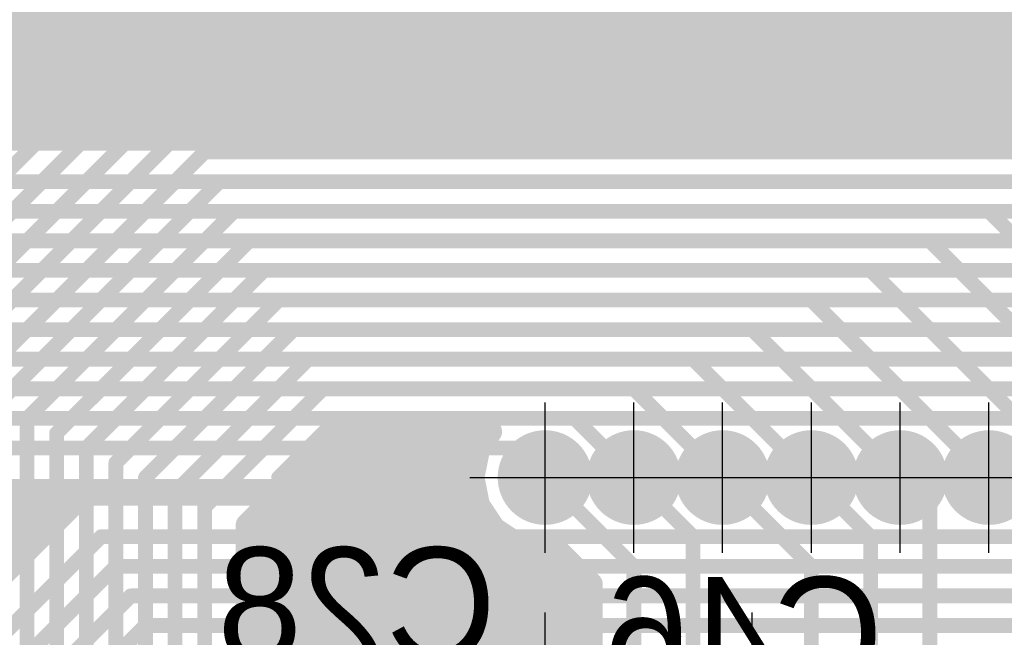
# Model space of a CAD drawing. Extents: x 74 to 326, y 70 to 232.
# Tile 137 of 138: x 169 to 177, y 182 to 187. Entities that reach past the tile are written whole.
import ezdxf

# ---------------------------------------------------------------- set-up
doc = ezdxf.new("R2010")
doc.units = 0
for name, color, linetype in [('Bot_Silk', 7, 'CONTINUOUS'), ('Bottom', 2, 'CONTINUOUS'), ('Drill_Layer', 255, 'CONTINUOUS'), ('Gnd', 12, 'CONTINUOUS'), ('Pwr', 13, 'CONTINUOUS'), ('Top', 1, 'CONTINUOUS')]:
    doc.layers.add(name, color=color, linetype=linetype)

# ---------------------------------------------------------------- blocks, each defined once
blk = doc.blocks.new('Cross')
at = {"layer": 'Drill_Layer', "linetype": 'CONTINUOUS'}
for p, q in [((0, -12.7), (0, 12.7)), ((-12.7, 0), (12.7, 0))]:
    blk.add_line(p, q, dxfattribs=at)
blk = doc.blocks.new('UNIT_DISC')
at = {"linetype": 'CONTINUOUS', "const_width": 0.5}
blk.add_lwpolyline([(0.25, 0, 1), (-0.25, 0, 1)], format="xyb", close=True, dxfattribs=at)
blk = doc.blocks.new('SHAPE_EL_236_236_0_0_0_0')
at = {"xscale": 0.6, "yscale": 0.6, "zscale": 0.6}
blk.add_blockref('UNIT_DISC', (0, 0), dxfattribs=at)
blk = doc.blocks.new('SHAPE_EL_314_314_0_0_0_0')
at = {"xscale": 0.8, "yscale": 0.8, "zscale": 0.8}
blk.add_blockref('UNIT_DISC', (0, 0), dxfattribs=at)
blk = doc.blocks.new('v0306198')
at = {"layer": 'Bottom'}
blk.add_blockref('SHAPE_EL_236_236_0_0_0_0', (0, 0), dxfattribs=at)
at = {"layer": 'Gnd'}
blk.add_blockref('SHAPE_EL_314_314_0_0_0_0', (0, 0), dxfattribs=at)
at = {"layer": 'Pwr'}
blk.add_blockref('SHAPE_EL_314_314_0_0_0_0', (0, 0), dxfattribs=at)
at = {"layer": 'Top'}
blk.add_blockref('SHAPE_EL_236_236_0_0_0_0', (0, 0), dxfattribs=at)
blk = doc.blocks.new('v0306197')
at = {"layer": 'Bottom'}
blk.add_blockref('SHAPE_EL_236_236_0_0_0_0', (0, 0), dxfattribs=at)
at = {"layer": 'Gnd'}
blk.add_blockref('SHAPE_EL_314_314_0_0_0_0', (0, 0), dxfattribs=at)
at = {"layer": 'Pwr'}
blk.add_blockref('SHAPE_EL_314_314_0_0_0_0', (0, 0), dxfattribs=at)
at = {"layer": 'Top'}
blk.add_blockref('SHAPE_EL_236_236_0_0_0_0', (0, 0), dxfattribs=at)
blk = doc.blocks.new('0603_11815')
at = {"layer": 'Bot_Silk', "linetype": 'CONTINUOUS', "const_width": 0.2}
for points in [[(172.3, 180.55), (171.7, 180.55)], [(171.7, 180.55), (171.7, 179.15)], [(172.3, 179.15), (172.3, 180.55)], [(171.7, 179.15), (172.3, 179.15)]]:
    blk.add_lwpolyline(points, dxfattribs=at)
at = {"layer": 'Bot_Silk', "xscale": 0.2, "yscale": 0.2, "zscale": 0.2}
for p in [(171.7, 180.55), (171.7, 180.55), (172.3, 180.55), (172.3, 180.55), (171.7, 179.15), (171.7, 179.15), (172.3, 179.15), (172.3, 179.15)]:
    blk.add_blockref('UNIT_DISC', p, dxfattribs=at)
blk = doc.blocks.new('SHAPE_SQ_314_393_0_0_0_0')
blk.add_solid([(-0.4, -0.5), (0.4, -0.5), (-0.4, 0.5), (0.4, 0.5)])
blk = doc.blocks.new('SHAPE_EL_196_196_0_0_0_0')
at = {"xscale": 0.5, "yscale": 0.5, "zscale": 0.5}
blk.add_blockref('UNIT_DISC', (0, 0), dxfattribs=at)
blk = doc.blocks.new('w800h1000395_F')
at = {"layer": 'Bottom'}
blk.add_blockref('SHAPE_SQ_314_393_0_0_0_0', (0, 0), dxfattribs=at)
at = {"layer": 'Gnd'}
blk.add_blockref('SHAPE_EL_196_196_0_0_0_0', (0, 0), dxfattribs=at)
at = {"layer": 'Pwr'}
blk.add_blockref('SHAPE_EL_196_196_0_0_0_0', (0, 0), dxfattribs=at)
blk = doc.blocks.new('w800h1000392_F')
at = {"layer": 'Bottom'}
blk.add_blockref('SHAPE_SQ_314_393_0_0_0_0', (0, 0), dxfattribs=at)
at = {"layer": 'Gnd'}
blk.add_blockref('SHAPE_EL_196_196_0_0_0_0', (0, 0), dxfattribs=at)
at = {"layer": 'Pwr'}
blk.add_blockref('SHAPE_EL_196_196_0_0_0_0', (0, 0), dxfattribs=at)
blk = doc.blocks.new('C28')
at = {"rotation": -90}
for name, p in [('w800h1000392_F', (172, 180.65)), ('w800h1000395_F', (172, 179.05))]:
    blk.add_blockref(name, p, dxfattribs=at)
blk.add_blockref('0603_11815', (0, 0))
at = {"layer": 'Bot_Silk', "text_generation_flag": 2}
blk.add_text('C28', height=0.96, dxfattribs=at).set_placement((173.0875, 181.575))
blk = doc.blocks.new('v0306386')
at = {"layer": 'Bottom'}
blk.add_blockref('SHAPE_EL_236_236_0_0_0_0', (0, 0), dxfattribs=at)
at = {"layer": 'Gnd'}
blk.add_blockref('SHAPE_EL_314_314_0_0_0_0', (0, 0), dxfattribs=at)
at = {"layer": 'Pwr'}
blk.add_blockref('SHAPE_EL_314_314_0_0_0_0', (0, 0), dxfattribs=at)
at = {"layer": 'Top'}
blk.add_blockref('SHAPE_EL_236_236_0_0_0_0', (0, 0), dxfattribs=at)
blk = doc.blocks.new('v0306385')
at = {"layer": 'Bottom'}
blk.add_blockref('SHAPE_EL_236_236_0_0_0_0', (0, 0), dxfattribs=at)
at = {"layer": 'Gnd'}
blk.add_blockref('SHAPE_EL_314_314_0_0_0_0', (0, 0), dxfattribs=at)
at = {"layer": 'Pwr'}
blk.add_blockref('SHAPE_EL_314_314_0_0_0_0', (0, 0), dxfattribs=at)
at = {"layer": 'Top'}
blk.add_blockref('SHAPE_EL_236_236_0_0_0_0', (0, 0), dxfattribs=at)
blk = doc.blocks.new('v0306201')
at = {"layer": 'Bottom'}
blk.add_blockref('SHAPE_EL_236_236_0_0_0_0', (0, 0), dxfattribs=at)
at = {"layer": 'Gnd'}
blk.add_blockref('SHAPE_EL_314_314_0_0_0_0', (0, 0), dxfattribs=at)
at = {"layer": 'Pwr'}
blk.add_blockref('SHAPE_EL_314_314_0_0_0_0', (0, 0), dxfattribs=at)
at = {"layer": 'Top'}
blk.add_blockref('SHAPE_EL_236_236_0_0_0_0', (0, 0), dxfattribs=at)
blk = doc.blocks.new('0603_18796')
at = {"layer": 'Bot_Silk', "linetype": 'CONTINUOUS', "const_width": 0.2}
for points in [[(175.55, 180.55), (174.95, 180.55)], [(174.95, 180.55), (174.95, 179.15)], [(175.55, 179.15), (175.55, 180.55)], [(174.95, 179.15), (175.55, 179.15)]]:
    blk.add_lwpolyline(points, dxfattribs=at)
at = {"layer": 'Bot_Silk', "xscale": 0.2, "yscale": 0.2, "zscale": 0.2}
for p in [(174.95, 180.55), (174.95, 180.55), (175.55, 180.55), (175.55, 180.55), (174.95, 179.15), (174.95, 179.15), (175.55, 179.15), (175.55, 179.15)]:
    blk.add_blockref('UNIT_DISC', p, dxfattribs=at)
blk = doc.blocks.new('C46')
at = {"rotation": -90}
for name, p in [('w800h1000392_F', (175.25, 180.65)), ('w800h1000395_F', (175.25, 179.05))]:
    blk.add_blockref(name, p, dxfattribs=at)
blk.add_blockref('0603_18796', (0, 0))
at = {"layer": 'Bot_Silk', "text_generation_flag": 2}
blk.add_text('C46', height=0.96, dxfattribs=at).set_placement((176.35625, 181.325))
blk = doc.blocks.new('v0306200')
at = {"layer": 'Bottom'}
blk.add_blockref('SHAPE_EL_236_236_0_0_0_0', (0, 0), dxfattribs=at)
at = {"layer": 'Gnd'}
blk.add_blockref('SHAPE_EL_314_314_0_0_0_0', (0, 0), dxfattribs=at)
at = {"layer": 'Pwr'}
blk.add_blockref('SHAPE_EL_314_314_0_0_0_0', (0, 0), dxfattribs=at)
at = {"layer": 'Top'}
blk.add_blockref('SHAPE_EL_236_236_0_0_0_0', (0, 0), dxfattribs=at)
blk = doc.blocks.new('CUPOUR_L1_F0_TT90_31294')
at = {"layer": 'Top', "linetype": 'CONTINUOUS', "const_width": 0.2}
for points in [[(171.77516, 183.5125), (170.9875, 182.72484)], [(173.03731, 183.5125), (171.77516, 183.5125)], [(172.93482, 183.3591), (173.03731, 183.5125)], [(171.66266, 183.4), (172.96214, 183.4)], [(172.88825, 183.125), (172.93482, 183.3591)], [(171.51266, 183.25), (172.91311, 183.25)], [(171.36266, 183.1), (172.89322, 183.1)], [(172.93482, 182.8909), (172.88825, 183.125)], [(171.21266, 182.95), (172.92306, 182.95)], [(173.06743, 182.69243), (172.93482, 182.8909)], [(171.06266, 182.8), (172.99555, 182.8)], [(170.9875, 182.72484), (170.9875, 179.5962)], [(170.9875, 182.65), (173.13093, 182.65)], [(173.2659, 182.55982), (173.06743, 182.69243)], [(173.5, 182.51325), (173.2659, 182.55982)], [(170.9875, 182.5), (173.61233, 182.5)], [(173.58264, 182.52969), (173.5, 182.51325)], [(173.8875, 182.22484), (173.58264, 182.52969)], [(170.9875, 182.35), (173.76233, 182.35)], [(173.8875, 180.8), (173.8875, 182.22484)], [(170.9875, 182.2), (173.8875, 182.2)], [(170.9875, 182.05), (173.8875, 182.05)], [(170.9875, 181.9), (173.8875, 181.9)], [(170.9875, 181.75), (173.8875, 181.75)]]:
    blk.add_lwpolyline(points, dxfattribs=at)
at = {"layer": 'Top', "xscale": 0.2, "yscale": 0.2, "zscale": 0.2}
for p in [(171.77516, 183.5125), (171.77516, 183.5125), (173.03731, 183.5125), (173.03731, 183.5125), (171.66266, 183.4), (172.96214, 183.4), (172.93482, 183.3591), (172.93482, 183.3591), (171.51266, 183.25), (172.91311, 183.25), (171.36266, 183.1), (172.88825, 183.125), (172.88825, 183.125), (172.89322, 183.1), (171.21266, 182.95), (172.92306, 182.95), (172.93482, 182.8909), (172.93482, 182.8909), (171.06266, 182.8), (172.99555, 182.8), (170.9875, 182.72484), (170.9875, 182.72484), (170.9875, 182.65), (173.06743, 182.69243), (173.06743, 182.69243), (173.13093, 182.65), (173.2659, 182.55982), (173.2659, 182.55982), (170.9875, 182.5), (173.5, 182.51325), (173.5, 182.51325), (173.58264, 182.52969), (173.58264, 182.52969), (173.61233, 182.5), (170.9875, 182.35), (173.76233, 182.35), (173.8875, 182.22484), (173.8875, 182.22484), (170.9875, 182.2), (173.8875, 182.2), (170.9875, 182.05), (173.8875, 182.05), (170.9875, 181.9), (173.8875, 181.9), (170.9875, 181.75), (173.8875, 181.75)]:
    blk.add_blockref('UNIT_DISC', p, dxfattribs=at)
blk = doc.blocks.new('CUPOUR_L2_F0_TT90_39393')
at = {"layer": 'Bottom', "linetype": 'CONTINUOUS', "const_width": 0.2}
for points in [[(160.63766, 187), (182.61234, 187)], [(160.78766, 186.85), (182.76234, 186.85)], [(160.93766, 186.7), (182.91234, 186.7)], [(161.08766, 186.55), (183.06234, 186.55)], [(161.23766, 186.4), (183.21234, 186.4)], [(161.38766, 186.25), (183.36234, 186.25)], [(161.53766, 186.1), (183.51234, 186.1)], [(161.65016, 185.9875), (177.82211, 185.9875)], [(172.91062, 183.0125), (160.30289, 183.0125)], [(169.54466, 182.93232), (169.63887, 182.97133)], [(169.63887, 182.97133), (169.67789, 182.9875)], [(169.67789, 182.9875), (172.9156, 182.9875)], [(172.9156, 182.9875), (172.91062, 183.0125)], [(156, 182.95), (169.58735, 182.95)], [(168.56768, 181.95534), (169.54466, 182.93232)], [(156, 182.8), (169.41234, 182.8)], [(156, 182.65), (169.26234, 182.65)], [(156, 182.5), (169.11234, 182.5)]]:
    blk.add_lwpolyline(points, dxfattribs=at)
at = {"layer": 'Bottom', "xscale": 0.2, "yscale": 0.2, "zscale": 0.2}
for p in [(169.63887, 182.97133), (169.63887, 182.97133), (169.67789, 182.9875), (169.67789, 182.9875), (172.91062, 183.0125), (172.91062, 183.0125), (172.9156, 182.9875), (172.9156, 182.9875), (169.54466, 182.93232), (169.54466, 182.93232), (169.58735, 182.95), (169.41234, 182.8), (169.26234, 182.65), (169.11234, 182.5)]:
    blk.add_blockref('UNIT_DISC', p, dxfattribs=at)

msp = doc.modelspace()

# ---------------------------------------------------------------- linework, layer by layer
at = {"layer": 'Bottom', "linetype": 'CONTINUOUS', "const_width": 0.125}
for points in [[(177.75, 185.625), (161.5, 185.625)], [(177.25, 185.375), (161.375, 185.375)], [(179.5, 183.125), (177.25, 185.375)], [(176.75, 185.125), (161.25, 185.125)], [(178.75, 183.125), (176.75, 185.125)], [(176.25, 184.875), (161.125, 184.875)], [(178, 183.125), (176.25, 184.875)], [(175.75, 184.625), (161, 184.625)], [(177.25, 183.125), (175.75, 184.625)], [(175.25, 184.375), (160.875, 184.375)], [(176.5, 183.125), (175.25, 184.375)], [(174.75, 184.125), (160.75, 184.125)], [(175.75, 183.125), (174.75, 184.125)], [(174.25, 183.875), (160.625, 183.875)], [(175, 183.125), (174.25, 183.875)], [(173.75, 183.625), (160.5, 183.625)], [(174.25, 183.125), (173.75, 183.625)], [(173.25, 183.375), (160.375, 183.375)], [(173.5, 183.125), (173.25, 183.375)], [(169.75, 182.625), (168.875, 181.75)], [(181, 182.625), (169.75, 182.625)], [(169.875, 182.375), (169.125, 181.625)], [(180.5, 182.375), (169.875, 182.375)], [(170, 182.125), (169.375, 181.5)], [(180, 182.125), (170, 182.125)], [(170.125, 181.875), (169.625, 181.375)], [(179.5, 181.875), (170.125, 181.875)]]:
    msp.add_lwpolyline(points, dxfattribs=at)
at = {"layer": 'Top', "linetype": 'CONTINUOUS', "const_width": 0.125}
for points in [[(164.375, 182.25), (169.75, 187.625)], [(164.625, 182.125), (169.875, 187.375)], [(170, 187.125), (164.875, 182)], [(170.125, 186.875), (165.125, 181.875)], [(203.75, 186.875), (170.125, 186.875)], [(165.375, 181.75), (170.25, 186.625)], [(170.25, 186.625), (203.875, 186.625)], [(170.375, 186.375), (165.625, 181.625)], [(204, 186.375), (170.375, 186.375)], [(170.5, 186.125), (168.375, 184)], [(204.125, 186.125), (170.5, 186.125)], [(170.625, 185.875), (168.625, 183.875)], [(204.25, 185.875), (170.625, 185.875)], [(168.875, 183.75), (170.75, 185.625)], [(170.75, 185.625), (204.375, 185.625)], [(169.125, 183.625), (170.875, 185.375)], [(170.875, 185.375), (204.5, 185.375)], [(169.375, 183.5), (171, 185.125)], [(171, 185.125), (204.625, 185.125)], [(169.625, 183.375), (171.125, 184.875)], [(171.125, 184.875), (204.75, 184.875)], [(169.875, 183.25), (171.25, 184.625)], [(171.25, 184.625), (204.875, 184.625)], [(170.125, 183.125), (171.375, 184.375)], [(171.375, 184.375), (205, 184.375)], [(171.5, 184.125), (170.375, 183)], [(205.125, 184.125), (171.5, 184.125)], [(171.625, 183.875), (170.625, 182.875)], [(205.25, 183.875), (171.625, 183.875)], [(169.125, 179.875), (169.125, 183.625)], [(171.75, 183.625), (171.25, 183.125)], [(205.375, 183.625), (171.75, 183.625)], [(169.375, 179.75), (169.375, 183.5)], [(169.625, 179.625), (169.625, 183.375)], [(169.875, 179.5), (169.875, 183.25)], [(170.125, 179.375), (170.125, 183.125)], [(171.25, 183.125), (171.25, 180.65)], [(174.25, 182.375), (173.5, 183.125)], [(174.75, 182.625), (174.25, 183.125)], [(175.75, 182.375), (175, 183.125)], [(176.25, 182.625), (175.75, 183.125)], [(176.75, 182.875), (176.5, 183.125)], [(177.75, 182.625), (177.25, 183.125)], [(170.375, 183), (170.375, 179.25)], [(170.625, 182.875), (170.625, 179.125)], [(176.75, 179.85), (176.75, 182.875)], [(174.75, 179.85), (174.75, 182.625)], [(176.25, 179.85), (176.25, 182.625)], [(174.25, 179.85), (174.25, 182.375)], [(175.75, 179.85), (175.75, 182.375)]]:
    msp.add_lwpolyline(points, dxfattribs=at)

# ---------------------------------------------------------------- block references
for name in ['CUPOUR_L2_F0_TT90_39393', 'CUPOUR_L1_F0_TT90_31294', 'C28', 'C46']:
    msp.add_blockref(name, (0, 0))
at = {"rotation": 90}
for name, p in [('v0306197', (173.5, 183.125)), ('v0306198', (174.25, 183.125)), ('v0306200', (175, 183.125)), ('v0306201', (175.75, 183.125)), ('v0306385', (176.5, 183.125)), ('v0306386', (177.25, 183.125))]:
    msp.add_blockref(name, p, dxfattribs=at)
at = {"layer": 'Bottom', "xscale": 0.125, "yscale": 0.125, "zscale": 0.125}
for p in [(177.25, 185.375), (177.25, 185.375), (176.75, 185.125), (176.75, 185.125), (176.25, 184.875), (176.25, 184.875), (175.75, 184.625), (175.75, 184.625), (175.25, 184.375), (175.25, 184.375), (174.75, 184.125), (174.75, 184.125), (174.25, 183.875), (174.25, 183.875), (173.75, 183.625), (173.75, 183.625), (173.25, 183.375), (173.25, 183.375), (173.5, 183.125), (174.25, 183.125), (175, 183.125), (175.75, 183.125), (176.5, 183.125), (177.25, 183.125), (169.75, 182.625), (169.75, 182.625), (169.875, 182.375), (169.875, 182.375), (170, 182.125), (170, 182.125), (170.125, 181.875), (170.125, 181.875)]:
    msp.add_blockref('UNIT_DISC', p, dxfattribs=at)
at = {"layer": 'Drill_Layer', "xscale": 0.05, "yscale": 0.05, "zscale": 0.05}
for p in [(173.5, 183.125), (174.25, 183.125), (175, 183.125), (175.75, 183.125), (176.5, 183.125), (177.25, 183.125), (178, 183.125), (173.5, 181.35), (175.25, 181.35)]:
    msp.add_blockref('Cross', p, dxfattribs=at)
at = {"layer": 'Top', "xscale": 0.125, "yscale": 0.125, "zscale": 0.125}
for p in [(170.125, 186.875), (170.125, 186.875), (170.25, 186.625), (170.25, 186.625), (170.375, 186.375), (170.375, 186.375), (170.5, 186.125), (170.5, 186.125), (170.625, 185.875), (170.625, 185.875), (170.75, 185.625), (170.75, 185.625), (170.875, 185.375), (170.875, 185.375), (171, 185.125), (171, 185.125), (171.125, 184.875), (171.125, 184.875), (171.25, 184.625), (171.25, 184.625), (171.375, 184.375), (171.375, 184.375), (171.5, 184.125), (171.5, 184.125), (171.625, 183.875), (171.625, 183.875), (169.125, 183.625), (169.125, 183.625), (171.75, 183.625), (171.75, 183.625), (169.375, 183.5), (169.375, 183.5), (169.625, 183.375), (169.625, 183.375), (169.875, 183.25), (169.875, 183.25), (170.125, 183.125), (170.125, 183.125), (171.25, 183.125), (171.25, 183.125), (173.5, 183.125), (174.25, 183.125), (175, 183.125), (175.75, 183.125), (176.5, 183.125), (177.25, 183.125), (170.375, 183), (170.375, 183), (170.625, 182.875), (170.625, 182.875), (176.75, 182.875), (176.75, 182.875), (174.75, 182.625), (174.75, 182.625), (176.25, 182.625), (176.25, 182.625), (174.25, 182.375), (174.25, 182.375), (175.75, 182.375), (175.75, 182.375)]:
    msp.add_blockref('UNIT_DISC', p, dxfattribs=at)

doc.saveas('drawing.dxf')
